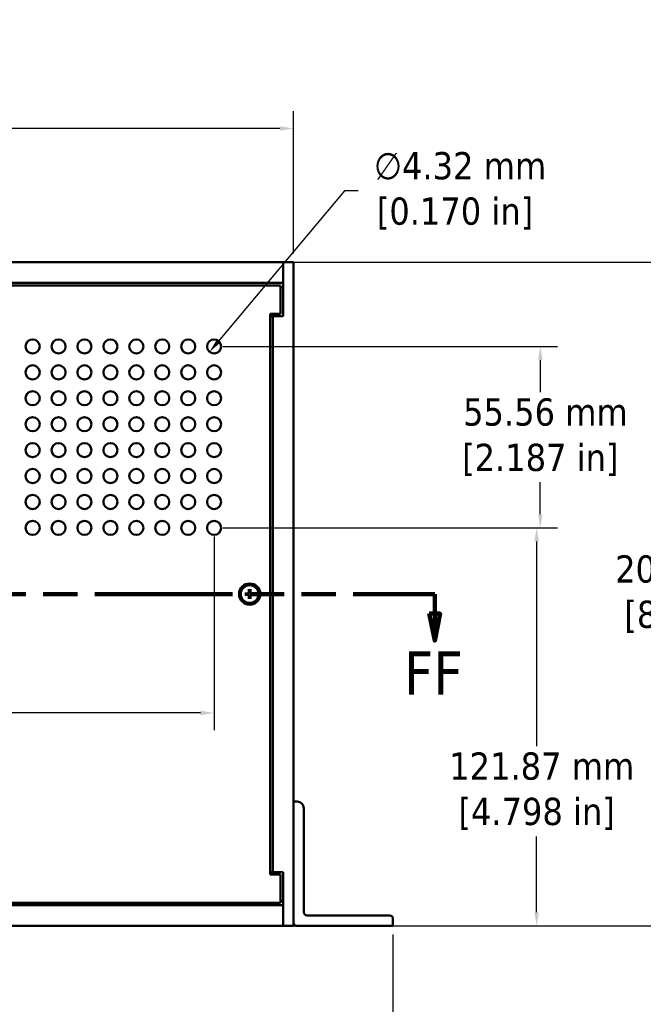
# Model space of a CAD drawing. Header units: millimetres. Extents: x 4 to 1435, y 25 to 906.
# Tile 6 of 17: x 521 to 712, y 398 to 699. Entities that reach past the tile are written whole.
import ezdxf

# ---------------------------------------------------------------- set-up
doc = ezdxf.new("R2010")
doc.units = ezdxf.units.MM
doc.header["$LTSCALE"] = 1.666667
doc.linetypes.add('DOUBLE_DASH_CHAIN', pattern=[1.2403, 0.6614, -0.0827, 0.1654, -0.0827, 0.1654, -0.0827])
for name, color, linetype, lineweight in [('Dimension (ANSI)', 7, 'Continuous', 25), ('Section Line (ANSI)', 7, 'DOUBLE_DASH_CHAIN', 100), ('Visible (ANSI)', 7, 'Continuous', 50)]:
    doc.layers.add(name, color=color, linetype=linetype, lineweight=lineweight)
doc.styles.add('Label Text (ANSI)', font='tahoma.ttf')
doc.styles.add('Note Text (ANSI)', font='tahoma.ttf')
doc.dimstyles.new('Default - mm (ANSI)', dxfattribs={"dimscale": 1.666667, "dimtxt": 5, "dimasz": 2.5, "dimexe": 3.175, "dimexo": 1.6002, "dimgap": 0.8, "dimtad": 0, "dimtih": 1, "dimtoh": 1, "dimrnd": 1e-08, "dimzin": 0, "dimdsep": 46, "dimtxsty": 'Note Text (ANSI)', "dimcen": 0.09, "dimdle": 10, "dimclrd": 256, "dimclre": 256, "dimclrt": 256, "dimadec": 1, "dimazin": 0, "dimtfac": 0.6096, "dimtofl": 0, "dimtmove": 0, "dimatfit": 3, "dimldrblk": 'Filled-1', "dimfxl": 1, "dimtolj": 1, "dimtzin": 0, "dimlwd": -1, "dimlwe": -1, "dimarcsym": 0})

# ---------------------------------------------------------------- blocks, each defined once
blk = doc.blocks.new('2dTransSection0')
at = {"layer": 'Section Line (ANSI)', "linetype": 'DOUBLE_DASH_CHAIN', "ltscale": 22.965092}
blk.add_line((88.8, 314.07), (388.62, 314.07), dxfattribs=at)
at = {"layer": 'Section Line (ANSI)', "linetype": 'Continuous'}
for p, q in [((373.64, 314.07), (388.62, 314.07)), ((388.62, 314.07), (388.62, 310.5)), ((387.62, 310.5), (388.62, 305.5)), ((389.62, 310.5), (387.62, 310.5)), ((388.62, 310.5), (388.62, 305.5)), ((388.62, 305.5), (389.62, 310.5))]:
    blk.add_line(p, q, dxfattribs=at)
at = {"layer": 'Section Line (ANSI)', "linetype": 'Continuous', "flags": 128}
blk.add_lwpolyline([(387.62, 310.5), (388.62, 305.5), (389.62, 310.5), (387.62, 310.5)], dxfattribs=at)
at = {"layer": 'Section Line (ANSI)'}
blk.add_solid([(387.62, 310.5), (388.62, 305.5), (389.62, 310.5), (387.62, 310.5)], dxfattribs=at)
at = {"layer": 'Section Line (ANSI)', "insert": (382.94, 295.57), "char_height": 8, "attachment_point": 7, "style": 'Label Text (ANSI)'}
blk.add_mtext('FF', dxfattribs=at)
blk = doc.blocks.new('*D13')
at = {"layer": 'Defpoints', "color": 0, "transparency": 16777216}
for p in [(604.44, 666.02), (182.79, 625.06), (604.44, 625.06)]:
    blk.add_point(p, dxfattribs=at)
at = {"layer": 'Dimension (ANSI)', "transparency": 16777216}
for p, q in [((182.79, 627.72), (182.79, 671.31)), ((604.44, 627.72), (604.44, 671.31)), ((186.96, 666.02), (401.26, 666.02)), ((600.28, 666.02), (464.38, 666.02))]:
    blk.add_line(p, q, dxfattribs=at)
for points in [[(186.96, 666.72), (186.96, 665.33), (182.79, 666.02)], [(600.28, 666.72), (600.28, 665.33), (604.44, 666.02)]]:
    blk.add_solid(points, dxfattribs=at)
at = {"layer": 'Dimension (ANSI)', "transparency": 16777216, "insert": (432.82, 666.02), "char_height": 8.3333, "attachment_point": 5, "style": 'Note Text (ANSI)'}
blk.add_mtext('\\A1; 421.65 mm\\P[16.600 in]', dxfattribs=at)
blk = doc.blocks.new('Filled-1')
at = {"color": 0}
for p, q in [((0, 0), (-1, 0.333)), ((-1, 0.333), (-1, -0.333)), ((-1, 0), (0, 0)), ((-1, -0.333), (0, 0))]:
    blk.add_line(p, q, dxfattribs=at)
at = {"color": 0, "flags": 128}
blk.add_lwpolyline([(-1, -0.333), (0, 0), (-1, 0.333), (-1, -0.333)], dxfattribs=at)
at = {"color": 0}
blk.add_solid([(-1, -0.333), (0, 0), (-1, 0.333), (-1, -0.333)], dxfattribs=at)
blk = doc.blocks.new('*D14')
at = {"layer": 'Defpoints', "color": 0, "transparency": 16777216}
for p in [(601.27, 625.06), (601.27, 421.86), (729.73, 421.86)]:
    blk.add_point(p, dxfattribs=at)
at = {"layer": 'Dimension (ANSI)', "transparency": 16777216}
for p, q in [((603.94, 625.06), (735.02, 625.06)), ((729.73, 620.89), (729.73, 537.27)), ((729.73, 426.02), (729.73, 509.64)), ((603.94, 421.86), (735.02, 421.86))]:
    blk.add_line(p, q, dxfattribs=at)
for points in [[(729.04, 620.89), (730.43, 620.89), (729.73, 625.06)], [(729.04, 426.02), (730.43, 426.02), (729.73, 421.86)]]:
    blk.add_solid(points, dxfattribs=at)
at = {"layer": 'Dimension (ANSI)', "transparency": 16777216, "insert": (729.73, 523.46), "char_height": 8.3333, "attachment_point": 5, "style": 'Note Text (ANSI)'}
blk.add_mtext('\\A1; 203.20 mm\\P[8.000 in]', dxfattribs=at)
blk = doc.blocks.new('*D17')
at = {"layer": 'Defpoints', "color": 0, "transparency": 16777216}
for p in [(207.09, 543.72), (580.15, 543.72), (580.15, 487.06)]:
    blk.add_point(p, dxfattribs=at)
at = {"layer": 'Dimension (ANSI)', "transparency": 16777216}
for p, q in [((207.09, 541.06), (207.09, 481.77)), ((580.15, 541.06), (580.15, 481.77)), ((211.25, 487.06), (304, 487.06)), ((575.98, 487.06), (367.12, 487.06))]:
    blk.add_line(p, q, dxfattribs=at)
for points in [[(211.25, 487.75), (211.25, 486.36), (207.09, 487.06)], [(575.98, 487.75), (575.98, 486.36), (580.15, 487.06)]]:
    blk.add_solid(points, dxfattribs=at)
at = {"layer": 'Dimension (ANSI)', "transparency": 16777216, "insert": (335.56, 487.06), "char_height": 8.3333, "attachment_point": 5, "style": 'Note Text (ANSI)'}
blk.add_mtext('\\A1; 373.06 mm\\P[14.687 in]', dxfattribs=at)
blk = doc.blocks.new('*D18')
at = {"layer": 'Defpoints', "color": 0, "transparency": 16777216}
for p in [(581.54, 600.94), (578.76, 597.63)]:
    blk.add_point(p, dxfattribs=at)
at = {"layer": 'Dimension (ANSI)', "transparency": 16777216}
for p, q in [((620.1, 646.92), (581.44, 600.82)), ((624.26, 646.92), (620.1, 646.92))]:
    blk.add_line(p, q, dxfattribs=at)
blk.add_solid([(580.91, 601.27), (581.97, 600.38), (578.76, 597.63)], dxfattribs=at)
at = {"layer": 'Dimension (ANSI)', "transparency": 16777216, "insert": (653.92, 646.92), "char_height": 8.3333, "attachment_point": 5, "style": 'Note Text (ANSI)'}
blk.add_mtext('\\A1; ∅4.32 mm\\P[0.170 in]', dxfattribs=at)
blk = doc.blocks.new('*D19')
at = {"layer": 'Defpoints', "color": 0, "transparency": 16777216}
for p in [(580.15, 599.29), (580.15, 543.72), (680.04, 543.72)]:
    blk.add_point(p, dxfattribs=at)
at = {"layer": 'Dimension (ANSI)', "transparency": 16777216}
for p, q in [((582.82, 599.29), (685.33, 599.29)), ((680.04, 595.12), (680.04, 585.31)), ((680.04, 547.89), (680.04, 557.7)), ((582.82, 543.72), (685.33, 543.72))]:
    blk.add_line(p, q, dxfattribs=at)
for points in [[(679.34, 595.12), (680.73, 595.12), (680.04, 599.29)], [(679.34, 547.89), (680.73, 547.89), (680.04, 543.72)]]:
    blk.add_solid(points, dxfattribs=at)
at = {"layer": 'Dimension (ANSI)', "transparency": 16777216, "insert": (680.04, 571.51), "char_height": 8.3333, "attachment_point": 5, "style": 'Note Text (ANSI)'}
blk.add_mtext('\\A1; 55.56 mm\\P[2.187 in]', dxfattribs=at)
blk = doc.blocks.new('*D20')
at = {"layer": 'Defpoints', "color": 0, "transparency": 16777216}
for p in [(580.15, 543.72), (601.27, 421.86), (678.91, 421.86)]:
    blk.add_point(p, dxfattribs=at)
at = {"layer": 'Dimension (ANSI)', "transparency": 16777216}
for p, q in [((582.82, 543.72), (684.2, 543.72)), ((678.91, 539.56), (678.91, 476.93)), ((678.91, 426.02), (678.91, 449.28)), ((603.94, 421.86), (684.2, 421.86))]:
    blk.add_line(p, q, dxfattribs=at)
for points in [[(678.21, 539.56), (679.6, 539.56), (678.91, 543.72)], [(678.21, 426.02), (679.6, 426.02), (678.91, 421.86)]]:
    blk.add_solid(points, dxfattribs=at)
at = {"layer": 'Dimension (ANSI)', "transparency": 16777216, "insert": (678.91, 463.11), "char_height": 8.3333, "attachment_point": 5, "style": 'Note Text (ANSI)'}
blk.add_mtext('\\A1; 121.87 mm\\P[4.798 in]', dxfattribs=at)
blk = doc.blocks.new('*D21')
at = {"layer": 'Defpoints', "color": 0, "transparency": 16777216}
for p in [(152.31, 421.86), (634.92, 421.86), (634.92, 385.17)]:
    blk.add_point(p, dxfattribs=at)
at = {"layer": 'Dimension (ANSI)', "transparency": 16777216}
for p, q in [((152.31, 419.19), (152.31, 379.88)), ((634.92, 419.19), (634.92, 379.88)), ((156.48, 385.17), (407.9, 385.17)), ((630.76, 385.17), (471.03, 385.17))]:
    blk.add_line(p, q, dxfattribs=at)
for points in [[(156.48, 385.87), (156.48, 384.48), (152.31, 385.17)], [(630.76, 385.87), (630.76, 384.48), (634.92, 385.17)]]:
    blk.add_solid(points, dxfattribs=at)
at = {"layer": 'Dimension (ANSI)', "transparency": 16777216, "insert": (439.47, 385.17), "char_height": 8.3333, "attachment_point": 5, "style": 'Note Text (ANSI)'}
blk.add_mtext('\\A1; 482.61 mm\\P[19.000 in]', dxfattribs=at)

msp = doc.modelspace()

# ---------------------------------------------------------------- linework, layer by layer
at = {"layer": 'Visible (ANSI)'}
for p, q in [((601.268, 625.0553), (185.968, 625.0553)), ((601.268, 625.0553), (601.268, 608.5553)), ((604.443, 625.0553), (601.268, 625.0553)), ((601.268, 618.7053), (601.268, 625.0553)), ((604.443, 421.8553), (604.443, 625.0553)), ((601.268, 618.7053), (185.968, 618.7053)), ((600.518, 617.9553), (186.718, 617.9553)), ((600.518, 609.3053), (600.518, 617.9553)), ((601.268, 617.4353), (600.518, 617.4353)), ((597.343, 437.6053), (597.343, 609.3053)), ((597.343, 609.3053), (600.518, 609.3053)), ((598.093, 608.5553), (597.343, 608.5553)), ((601.268, 608.5553), (598.093, 608.5553)), ((598.093, 438.3553), (598.093, 608.5553)), ((590.8158, 524.9553), (590.791, 523.9)), ((591.2703, 524.9553), (591.2951, 523.9)), ((589.5431, 523.6825), (590.5983, 523.7074)), ((589.5431, 523.228), (590.5983, 523.2032)), ((590.8158, 521.9553), (590.791, 523.0106)), ((591.2703, 521.9553), (591.2951, 523.0106)), ((592.543, 523.6825), (591.4877, 523.7074)), ((592.543, 523.228), (591.4877, 523.2032)), ((604.443, 422.8553), (604.443, 459.9553)), ((604.443, 459.9553), (605.618, 459.9553)), ((607.618, 457.9553), (607.618, 426.0303)), ((597.343, 438.3553), (598.093, 438.3553)), ((600.518, 437.6053), (597.343, 437.6053)), ((598.093, 438.3553), (601.268, 438.3553)), ((600.518, 428.9553), (600.518, 437.6053)), ((601.268, 438.3553), (601.268, 421.8553)), ((185.968, 428.2053), (601.268, 428.2053)), ((186.718, 428.9553), (600.518, 428.9553)), ((600.518, 429.4753), (601.268, 429.4753)), ((601.268, 421.8553), (601.268, 428.2053)), ((608.618, 425.0303), (633.923, 425.0303)), ((634.923, 424.0303), (634.923, 421.8553)), ((185.968, 421.8553), (601.268, 421.8553)), ((601.268, 421.8553), (604.443, 421.8553)), ((634.923, 421.8553), (605.443, 421.8553))]:
    msp.add_line(p, q, dxfattribs=at)
at = {"layer": 'Visible (ANSI)', "flags": 128}
for points in [[(590.8147, 524.8723), (590.8147, 524.8743), (590.8147, 524.8766), (590.8147, 524.879), (590.8147, 524.8816), (590.8147, 524.8843), (590.8147, 524.887), (590.8147, 524.8899), (590.8147, 524.8929), (590.8148, 524.8961), (590.8148, 524.8995), (590.8148, 524.9031), (590.8149, 524.9068), (590.8149, 524.9106), (590.815, 524.9143), (590.815, 524.9181), (590.8151, 524.9218), (590.8152, 524.9258), (590.8153, 524.9299), (590.8153, 524.9341), (590.8154, 524.9384), (590.8155, 524.9427), (590.8156, 524.947), (590.8157, 524.9512), (590.8158, 524.9553)], [(590.8147, 524.8723), (590.8152, 524.8306), (590.8156, 524.7904), (590.8161, 524.7514), (590.8165, 524.7138), (590.8169, 524.6773), (590.8173, 524.6419), (590.8176, 524.6076), (590.818, 524.5743), (590.8183, 524.542), (590.8187, 524.5107), (590.819, 524.4802), (590.8193, 524.4506), (590.8196, 524.4219), (590.8199, 524.3939), (590.8202, 524.3666), (590.8205, 524.3401), (590.8208, 524.3143), (590.821, 524.2891), (590.8213, 524.2646), (590.8215, 524.2406), (590.8218, 524.2173), (590.822, 524.1945), (590.8222, 524.1722), (590.8225, 524.1505)], [(591.2636, 524.1505), (591.2638, 524.1722), (591.2641, 524.1945), (591.2643, 524.2173), (591.2645, 524.2406), (591.2648, 524.2646), (591.265, 524.2891), (591.2653, 524.3143), (591.2656, 524.3401), (591.2658, 524.3666), (591.2661, 524.3939), (591.2664, 524.4219), (591.2667, 524.4506), (591.2671, 524.4802), (591.2674, 524.5107), (591.2677, 524.542), (591.2681, 524.5743), (591.2684, 524.6076), (591.2688, 524.6419), (591.2692, 524.6773), (591.2696, 524.7138), (591.27, 524.7514), (591.2704, 524.7904), (591.2709, 524.8306), (591.2714, 524.8723)], [(591.2703, 524.9553), (591.2704, 524.9512), (591.2705, 524.947), (591.2706, 524.9427), (591.2707, 524.9384), (591.2707, 524.9341), (591.2708, 524.9299), (591.2709, 524.9258), (591.271, 524.9218), (591.271, 524.9181), (591.2711, 524.9143), (591.2711, 524.9106), (591.2712, 524.9068), (591.2712, 524.9031), (591.2713, 524.8995), (591.2713, 524.8961), (591.2713, 524.8929), (591.2714, 524.8899), (591.2714, 524.887), (591.2714, 524.8843), (591.2714, 524.8816), (591.2714, 524.879), (591.2714, 524.8766), (591.2714, 524.8743), (591.2714, 524.8723)], [(589.5431, 523.6825), (589.5472, 523.6826), (589.5514, 523.6827), (589.5556, 523.6828), (589.5599, 523.6829), (589.5642, 523.683), (589.5684, 523.6831), (589.5725, 523.6831), (589.5765, 523.6832), (589.5802, 523.6833), (589.584, 523.6833), (589.5878, 523.6834), (589.5915, 523.6834), (589.5952, 523.6835), (589.5988, 523.6835), (589.6022, 523.6836), (589.6054, 523.6836), (589.6085, 523.6836), (589.6113, 523.6836), (589.6141, 523.6836), (589.6167, 523.6836), (589.6193, 523.6836), (589.6217, 523.6836), (589.624, 523.6836), (589.626, 523.6836)], [(589.626, 523.227), (589.624, 523.2269), (589.6217, 523.2269), (589.6193, 523.2269), (589.6167, 523.2269), (589.6141, 523.2269), (589.6113, 523.2269), (589.6085, 523.227), (589.6054, 523.227), (589.6022, 523.227), (589.5988, 523.227), (589.5952, 523.2271), (589.5915, 523.2271), (589.5878, 523.2272), (589.584, 523.2272), (589.5802, 523.2273), (589.5765, 523.2274), (589.5725, 523.2274), (589.5684, 523.2275), (589.5642, 523.2276), (589.5599, 523.2277), (589.5556, 523.2278), (589.5514, 523.2278), (589.5472, 523.2279), (589.5431, 523.228)], [(590.3478, 523.6759), (590.3261, 523.6761), (590.3038, 523.6763), (590.281, 523.6765), (590.2577, 523.6768), (590.2338, 523.677), (590.2092, 523.6773), (590.1841, 523.6775), (590.1582, 523.6778), (590.1317, 523.6781), (590.1044, 523.6784), (590.0765, 523.6787), (590.0477, 523.679), (590.0181, 523.6793), (589.9876, 523.6796), (589.9563, 523.68), (589.924, 523.6803), (589.8907, 523.6807), (589.8564, 523.6811), (589.8211, 523.6814), (589.7846, 523.6818), (589.7469, 523.6823), (589.7079, 523.6827), (589.6677, 523.6831), (589.6261, 523.6836)], [(589.6261, 523.227), (589.6677, 523.2274), (589.7079, 523.2279), (589.7469, 523.2283), (589.7846, 523.2287), (589.8211, 523.2291), (589.8564, 523.2295), (589.8907, 523.2299), (589.924, 523.2302), (589.9563, 523.2306), (589.9876, 523.2309), (590.0181, 523.2313), (590.0477, 523.2316), (590.0765, 523.2319), (590.1044, 523.2322), (590.1317, 523.2325), (590.1582, 523.2328), (590.1841, 523.233), (590.2092, 523.2333), (590.2338, 523.2335), (590.2577, 523.2338), (590.281, 523.234), (590.3038, 523.2343), (590.3261, 523.2345), (590.3478, 523.2347)], [(590.599, 523.6796), (590.5914, 523.6795), (590.5836, 523.6794), (590.5756, 523.6793), (590.5674, 523.6791), (590.559, 523.679), (590.5504, 523.6789), (590.5416, 523.6788), (590.5326, 523.6786), (590.5233, 523.6785), (590.5138, 523.6783), (590.504, 523.6782), (590.494, 523.678), (590.4837, 523.6779), (590.4731, 523.6777), (590.4622, 523.6776), (590.451, 523.6774), (590.4394, 523.6772), (590.4275, 523.677), (590.4152, 523.6769), (590.4026, 523.6767), (590.3895, 523.6765), (590.3761, 523.6763), (590.3622, 523.6761), (590.3478, 523.6759)], [(590.3478, 523.2347), (590.3622, 523.2345), (590.3761, 523.2343), (590.3895, 523.2341), (590.4026, 523.2339), (590.4152, 523.2337), (590.4275, 523.2335), (590.4394, 523.2333), (590.451, 523.2332), (590.4622, 523.233), (590.4731, 523.2328), (590.4837, 523.2327), (590.494, 523.2325), (590.504, 523.2324), (590.5138, 523.2322), (590.5233, 523.2321), (590.5326, 523.2319), (590.5416, 523.2318), (590.5504, 523.2317), (590.559, 523.2315), (590.5674, 523.2314), (590.5756, 523.2313), (590.5836, 523.2312), (590.5914, 523.2311), (590.599, 523.2309)], [(590.8187, 523.8993), (590.8181, 523.8856), (590.8166, 523.872), (590.8144, 523.8588), (590.8113, 523.8456), (590.8073, 523.8321), (590.8023, 523.8186), (590.7963, 523.8051), (590.7893, 523.7919), (590.7814, 523.7791), (590.7727, 523.767), (590.7633, 523.7555), (590.7534, 523.7449), (590.7428, 523.735), (590.7314, 523.7256), (590.7192, 523.7169), (590.7064, 523.709), (590.6932, 523.7021), (590.6798, 523.6961), (590.6662, 523.6911), (590.6527, 523.687), (590.6396, 523.684), (590.6263, 523.6817), (590.6127, 523.6803), (590.599, 523.6796)], [(590.599, 523.2309), (590.6127, 523.2303), (590.6263, 523.2288), (590.6396, 523.2266), (590.6527, 523.2235), (590.6662, 523.2195), (590.6798, 523.2145), (590.6932, 523.2085), (590.7064, 523.2015), (590.7192, 523.1936), (590.7314, 523.1849), (590.7428, 523.1756), (590.7534, 523.1657), (590.7633, 523.1551), (590.7727, 523.1436), (590.7814, 523.1314), (590.7893, 523.1187), (590.7963, 523.1055), (590.8023, 523.092), (590.8073, 523.0784), (590.8113, 523.065), (590.8144, 523.0518), (590.8166, 523.0385), (590.8181, 523.025), (590.8187, 523.0112)], [(590.8225, 522.76), (590.8222, 522.7383), (590.822, 522.7161), (590.8218, 522.6933), (590.8215, 522.6699), (590.8213, 522.646), (590.821, 522.6215), (590.8208, 522.5963), (590.8205, 522.5705), (590.8202, 522.5439), (590.8199, 522.5167), (590.8196, 522.4887), (590.8193, 522.4599), (590.819, 522.4303), (590.8187, 522.3999), (590.8183, 522.3685), (590.818, 522.3362), (590.8176, 522.303), (590.8173, 522.2687), (590.8169, 522.2333), (590.8165, 522.1968), (590.8161, 522.1591), (590.8156, 522.1202), (590.8152, 522.0799), (590.8147, 522.0383)], [(590.8158, 521.9553), (590.8157, 521.9594), (590.8156, 521.9636), (590.8155, 521.9679), (590.8154, 521.9722), (590.8153, 521.9765), (590.8153, 521.9807), (590.8152, 521.9848), (590.8151, 521.9887), (590.815, 521.9925), (590.815, 521.9962), (590.8149, 522), (590.8149, 522.0038), (590.8148, 522.0074), (590.8148, 522.011), (590.8148, 522.0144), (590.8147, 522.0177), (590.8147, 522.0207), (590.8147, 522.0235), (590.8147, 522.0263), (590.8147, 522.029), (590.8147, 522.0316), (590.8147, 522.034), (590.8147, 522.0362), (590.8147, 522.0383)], [(590.8225, 524.1505), (590.8222, 524.1361), (590.822, 524.1222), (590.8218, 524.1088), (590.8216, 524.0957), (590.8215, 524.0831), (590.8213, 524.0708), (590.8211, 524.0589), (590.8209, 524.0474), (590.8208, 524.0361), (590.8206, 524.0252), (590.8204, 524.0146), (590.8203, 524.0043), (590.8201, 523.9943), (590.82, 523.9845), (590.8198, 523.975), (590.8197, 523.9658), (590.8196, 523.9567), (590.8194, 523.9479), (590.8193, 523.9393), (590.8192, 523.9309), (590.8191, 523.9228), (590.8189, 523.9148), (590.8188, 523.907), (590.8187, 523.8993)], [(590.8187, 523.0112), (590.8188, 523.0036), (590.8189, 522.9958), (590.8191, 522.9878), (590.8192, 522.9796), (590.8193, 522.9712), (590.8194, 522.9626), (590.8196, 522.9538), (590.8197, 522.9448), (590.8198, 522.9355), (590.82, 522.926), (590.8201, 522.9163), (590.8203, 522.9062), (590.8204, 522.8959), (590.8206, 522.8853), (590.8208, 522.8744), (590.8209, 522.8632), (590.8211, 522.8516), (590.8213, 522.8397), (590.8215, 522.8275), (590.8216, 522.8148), (590.8218, 522.8018), (590.822, 522.7883), (590.8222, 522.7744), (590.8225, 522.76)], [(591.2674, 523.8993), (591.2673, 523.907), (591.2671, 523.9148), (591.267, 523.9228), (591.2669, 523.9309), (591.2668, 523.9393), (591.2666, 523.9479), (591.2665, 523.9567), (591.2664, 523.9658), (591.2662, 523.975), (591.2661, 523.9845), (591.2659, 523.9943), (591.2658, 524.0043), (591.2656, 524.0146), (591.2655, 524.0252), (591.2653, 524.0361), (591.2651, 524.0474), (591.265, 524.0589), (591.2648, 524.0708), (591.2646, 524.0831), (591.2644, 524.0957), (591.2642, 524.1088), (591.264, 524.1222), (591.2638, 524.1361), (591.2636, 524.1505)], [(591.2636, 522.76), (591.2638, 522.7744), (591.264, 522.7883), (591.2642, 522.8018), (591.2644, 522.8148), (591.2646, 522.8275), (591.2648, 522.8397), (591.265, 522.8516), (591.2651, 522.8632), (591.2653, 522.8744), (591.2655, 522.8853), (591.2656, 522.8959), (591.2658, 522.9062), (591.2659, 522.9163), (591.2661, 522.926), (591.2662, 522.9355), (591.2664, 522.9448), (591.2665, 522.9538), (591.2666, 522.9626), (591.2668, 522.9712), (591.2669, 522.9796), (591.267, 522.9878), (591.2671, 522.9958), (591.2673, 523.0036), (591.2674, 523.0112)], [(591.2714, 522.0383), (591.2709, 522.0799), (591.2704, 522.1202), (591.27, 522.1591), (591.2696, 522.1968), (591.2692, 522.2333), (591.2688, 522.2687), (591.2684, 522.303), (591.2681, 522.3362), (591.2677, 522.3685), (591.2674, 522.3999), (591.2671, 522.4303), (591.2667, 522.4599), (591.2664, 522.4887), (591.2661, 522.5167), (591.2658, 522.5439), (591.2656, 522.5705), (591.2653, 522.5963), (591.265, 522.6215), (591.2648, 522.646), (591.2645, 522.6699), (591.2643, 522.6933), (591.2641, 522.7161), (591.2638, 522.7383), (591.2636, 522.76)], [(591.4871, 523.6796), (591.4733, 523.6803), (591.4598, 523.6817), (591.4465, 523.684), (591.4333, 523.687), (591.4199, 523.6911), (591.4063, 523.6961), (591.3928, 523.7021), (591.3797, 523.709), (591.3669, 523.7169), (591.3547, 523.7256), (591.3433, 523.735), (591.3327, 523.7449), (591.3228, 523.7555), (591.3134, 523.767), (591.3047, 523.7791), (591.2968, 523.7919), (591.2898, 523.8051), (591.2838, 523.8186), (591.2788, 523.8321), (591.2748, 523.8456), (591.2717, 523.8588), (591.2695, 523.872), (591.268, 523.8856), (591.2674, 523.8993)], [(591.2674, 523.0112), (591.268, 523.025), (591.2695, 523.0385), (591.2717, 523.0518), (591.2748, 523.065), (591.2788, 523.0784), (591.2838, 523.092), (591.2898, 523.1055), (591.2968, 523.1187), (591.3047, 523.1314), (591.3134, 523.1436), (591.3228, 523.1551), (591.3327, 523.1657), (591.3433, 523.1756), (591.3547, 523.1849), (591.3669, 523.1936), (591.3797, 523.2015), (591.3928, 523.2085), (591.4063, 523.2145), (591.4199, 523.2195), (591.4333, 523.2235), (591.4465, 523.2266), (591.4598, 523.2288), (591.4733, 523.2303), (591.4871, 523.2309)], [(591.2714, 522.0383), (591.2714, 522.0362), (591.2714, 522.034), (591.2714, 522.0316), (591.2714, 522.029), (591.2714, 522.0263), (591.2714, 522.0235), (591.2714, 522.0207), (591.2713, 522.0177), (591.2713, 522.0144), (591.2713, 522.011), (591.2712, 522.0074), (591.2712, 522.0038), (591.2711, 522), (591.2711, 521.9962), (591.271, 521.9925), (591.271, 521.9887), (591.2709, 521.9848), (591.2708, 521.9807), (591.2707, 521.9765), (591.2707, 521.9722), (591.2706, 521.9679), (591.2705, 521.9636), (591.2704, 521.9594), (591.2703, 521.9553)], [(591.7383, 523.6759), (591.7239, 523.6761), (591.71, 523.6763), (591.6965, 523.6765), (591.6835, 523.6767), (591.6708, 523.6769), (591.6586, 523.677), (591.6467, 523.6772), (591.6351, 523.6774), (591.6239, 523.6776), (591.613, 523.6777), (591.6024, 523.6779), (591.5921, 523.678), (591.5821, 523.6782), (591.5723, 523.6783), (591.5628, 523.6785), (591.5535, 523.6786), (591.5445, 523.6788), (591.5357, 523.6789), (591.5271, 523.679), (591.5187, 523.6791), (591.5105, 523.6793), (591.5025, 523.6794), (591.4947, 523.6795), (591.4871, 523.6796)], [(591.4871, 523.2309), (591.4947, 523.2311), (591.5025, 523.2312), (591.5105, 523.2313), (591.5187, 523.2314), (591.5271, 523.2315), (591.5357, 523.2317), (591.5445, 523.2318), (591.5535, 523.2319), (591.5628, 523.2321), (591.5723, 523.2322), (591.5821, 523.2324), (591.5921, 523.2325), (591.6024, 523.2327), (591.613, 523.2328), (591.6239, 523.233), (591.6351, 523.2332), (591.6467, 523.2333), (591.6586, 523.2335), (591.6708, 523.2337), (591.6835, 523.2339), (591.6965, 523.2341), (591.71, 523.2343), (591.7239, 523.2345), (591.7383, 523.2347)], [(592.46, 523.6836), (592.4184, 523.6831), (592.3781, 523.6827), (592.3392, 523.6823), (592.3015, 523.6818), (592.265, 523.6814), (592.2296, 523.6811), (592.1953, 523.6807), (592.1621, 523.6803), (592.1298, 523.68), (592.0984, 523.6796), (592.068, 523.6793), (592.0384, 523.679), (592.0096, 523.6787), (591.9816, 523.6784), (591.9544, 523.6781), (591.9279, 523.6778), (591.902, 523.6775), (591.8768, 523.6773), (591.8523, 523.677), (591.8284, 523.6768), (591.805, 523.6765), (591.7822, 523.6763), (591.76, 523.6761), (591.7383, 523.6759)], [(591.7383, 523.2347), (591.76, 523.2345), (591.7822, 523.2343), (591.805, 523.234), (591.8284, 523.2338), (591.8523, 523.2335), (591.8768, 523.2333), (591.902, 523.233), (591.9279, 523.2328), (591.9544, 523.2325), (591.9816, 523.2322), (592.0096, 523.2319), (592.0384, 523.2316), (592.068, 523.2313), (592.0984, 523.2309), (592.1298, 523.2306), (592.1621, 523.2302), (592.1953, 523.2299), (592.2296, 523.2295), (592.265, 523.2291), (592.3015, 523.2287), (592.3392, 523.2283), (592.3781, 523.2279), (592.4184, 523.2274), (592.46, 523.227)], [(592.46, 523.6836), (592.4621, 523.6836), (592.4643, 523.6836), (592.4668, 523.6836), (592.4693, 523.6836), (592.472, 523.6836), (592.4748, 523.6836), (592.4776, 523.6836), (592.4806, 523.6836), (592.4839, 523.6836), (592.4873, 523.6835), (592.4909, 523.6835), (592.4946, 523.6834), (592.4983, 523.6834), (592.5021, 523.6833), (592.5058, 523.6833), (592.5096, 523.6832), (592.5135, 523.6831), (592.5176, 523.6831), (592.5218, 523.683), (592.5261, 523.6829), (592.5304, 523.6828), (592.5347, 523.6827), (592.5389, 523.6826), (592.543, 523.6825)], [(592.543, 523.228), (592.5389, 523.2279), (592.5347, 523.2278), (592.5304, 523.2278), (592.5261, 523.2277), (592.5218, 523.2276), (592.5176, 523.2275), (592.5135, 523.2274), (592.5096, 523.2274), (592.5058, 523.2273), (592.5021, 523.2272), (592.4983, 523.2272), (592.4946, 523.2271), (592.4909, 523.2271), (592.4873, 523.227), (592.4839, 523.227), (592.4806, 523.227), (592.4776, 523.227), (592.4748, 523.2269), (592.472, 523.2269), (592.4693, 523.2269), (592.4668, 523.2269), (592.4643, 523.2269), (592.4621, 523.2269), (592.46, 523.227)]]:
    msp.add_lwpolyline(points, dxfattribs=at)
at = {"layer": 'Visible (ANSI)'}
for centre, radius in [((524.5868, 599.2863), 2.16), ((532.5243, 599.2863), 2.16), ((540.4618, 599.2863), 2.16), ((548.3993, 599.2863), 2.16), ((556.3368, 599.2863), 2.16), ((564.2743, 599.2863), 2.16), ((572.2118, 599.2863), 2.16), ((580.1493, 599.2863), 2.16), ((524.5868, 591.3488), 2.16), ((532.5243, 591.3488), 2.16), ((540.4618, 591.3488), 2.16), ((548.3993, 591.3488), 2.16), ((556.3368, 591.3488), 2.16), ((564.2743, 591.3488), 2.16), ((572.2118, 591.3488), 2.16), ((580.1493, 591.3488), 2.16), ((524.5868, 583.4113), 2.16), ((532.5243, 583.4113), 2.16), ((540.4618, 583.4113), 2.16), ((548.3993, 583.4113), 2.16), ((556.3368, 583.4113), 2.16), ((564.2743, 583.4113), 2.16), ((572.2118, 583.4113), 2.16), ((580.1493, 583.4113), 2.16), ((524.5868, 575.4738), 2.16), ((532.5243, 575.4738), 2.16), ((540.4618, 575.4738), 2.16), ((548.3993, 575.4738), 2.16), ((556.3368, 575.4738), 2.16), ((564.2743, 575.4738), 2.16), ((572.2118, 575.4738), 2.16), ((580.1493, 575.4738), 2.16), ((524.5868, 567.5363), 2.16), ((532.5243, 567.5363), 2.16), ((540.4618, 567.5363), 2.16), ((548.3993, 567.5363), 2.16), ((556.3368, 567.5363), 2.16), ((564.2743, 567.5363), 2.16), ((572.2118, 567.5363), 2.16), ((580.1493, 567.5363), 2.16), ((524.5868, 559.5988), 2.16), ((532.5243, 559.5988), 2.16), ((540.4618, 559.5988), 2.16), ((548.3993, 559.5988), 2.16), ((556.3368, 559.5988), 2.16), ((564.2743, 559.5988), 2.16), ((572.2118, 559.5988), 2.16), ((580.1493, 559.5988), 2.16), ((524.5868, 551.6613), 2.16), ((532.5243, 551.6613), 2.16), ((540.4618, 551.6613), 2.16), ((548.3993, 551.6613), 2.16), ((556.3368, 551.6613), 2.16), ((564.2743, 551.6613), 2.16), ((572.2118, 551.6613), 2.16), ((580.1493, 551.6613), 2.16), ((524.5868, 543.7238), 2.16), ((532.5243, 543.7238), 2.16), ((540.4618, 543.7238), 2.16), ((548.3993, 543.7238), 2.16), ((556.3368, 543.7238), 2.16), ((564.2743, 543.7238), 2.16), ((572.2118, 543.7238), 2.16), ((580.1493, 543.7238), 2.16), ((591.043, 523.4553), 3.25), ((591.043, 523.4553), 2.7146)]:
    msp.add_circle(centre, radius, dxfattribs=at)
for centre, radius, start, end in [((591.043, 523.4553), 0.7294, 162.39692, 197.60308), ((590.5937, 523.9046), 0.1973, 271.348178, 358.651822), ((590.5937, 523.0059), 0.1973, 1.348178, 88.651822), ((591.043, 523.4553), 0.7294, 72.39692, 107.60308), ((591.043, 523.4553), 0.7294, 252.39692, 287.60308), ((591.4924, 523.9046), 0.1973, 181.348178, 268.651822), ((591.4924, 523.0059), 0.1973, 91.348178, 178.651822), ((591.043, 523.4553), 0.7294, 342.39692, 17.60308), ((605.618, 457.9553), 2, 0, 90), ((608.618, 426.0303), 1, 180, 270), ((605.443, 422.8553), 1, 180, 270), ((633.923, 424.0303), 1, 0, 90)]:
    msp.add_arc(centre, radius, start, end, dxfattribs=at)

# ---------------------------------------------------------------- block references
at = {"layer": 'Section Line (ANSI)', "xscale": 1.666666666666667, "yscale": 1.666666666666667, "zscale": 1.666666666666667}
msp.add_blockref('2dTransSection0', (0, 0), dxfattribs=at)

# ---------------------------------------------------------------- dimensions: what is measured, and where the dimension line sits
at = {"layer": 'Dimension (ANSI)'}
for base, p1, p2, angle, text, override, picture, middle in [((604.443, 666.0216), (182.793, 625.0553), (604.443, 625.0553), 180, ' <> mm\\X[16.600 in]', {"dimtih": 0, "dimtoh": 0, "dimdec": 2, "dimpost": '', "dimtp": 0, "dimtm": 0, "dimtdec": 2, "dimatfit": 1}, '*D13', (432.8216, 666.0216)), ((729.7332, 421.8553), (601.268, 625.0553), (601.268, 421.8553), 90, ' <> mm\\X[8.000 in]', {"dimdec": 2, "dimpost": '', "dimtp": 0, "dimtm": 0, "dimtdec": 2, "dimatfit": 1}, '*D14', (729.7332, 523.4553)), ((680.0376, 543.7238), (580.1493, 599.2863), (580.1493, 543.7238), 90, ' <> mm\\X[2.187 in]', {"dimdec": 2, "dimpost": '', "dimtp": 0, "dimtm": 0, "dimtdec": 2, "dimatfit": 1}, '*D19', (680.0376, 571.505)), ((580.1493, 487.0571), (207.0868, 543.7238), (580.1493, 543.7238), 180, ' <> mm\\X[14.687 in]', {"dimtih": 0, "dimtoh": 0, "dimdec": 2, "dimpost": '', "dimtp": 0, "dimtm": 0, "dimtdec": 2, "dimatfit": 1}, '*D17', (335.5561, 487.0571)), ((678.9081, 421.8553), (580.1493, 543.7238), (601.268, 421.8553), 270, ' <> mm\\X[4.798 in]', {"dimdec": 2, "dimpost": '', "dimtp": 0, "dimtm": 0, "dimtdec": 2, "dimatfit": 1}, '*D20', (678.9081, 463.1063)), ((634.923, 385.1744), (152.313, 421.8553), (634.923, 421.8553), 180, ' <> mm\\X[19.000 in]', {"dimtih": 0, "dimtoh": 0, "dimdec": 2, "dimpost": '', "dimtp": 0, "dimtm": 0, "dimtdec": 2, "dimatfit": 1}, '*D21', (439.4653, 385.1744))]:
    dim = msp.add_linear_dim(base=base, p1=p1, p2=p2, angle=angle, text=text, dimstyle='Default - mm (ANSI)', override=override, dxfattribs=at)
    dim.commit()
    dim.dimension.update_dxf_attribs({"geometry": picture, "text_midpoint": middle, "dimtype": 160})
dim = msp.add_diameter_dim_2p(p1=(581.5374, 600.9412), p2=(578.7612, 597.6313), text=' <> mm\\X[0.170 in]', dimstyle='Default - mm (ANSI)', override={"dimdec": 2, "dimlfac": 1, "dimpost": '', "dimtp": 0, "dimtm": 0, "dimtdec": 2}, dxfattribs=at)
dim.commit()
dim.dimension.update_dxf_attribs({"geometry": '*D18', "text_midpoint": (653.9222, 646.9161), "dimtype": 163})

doc.saveas('drawing.dxf')
